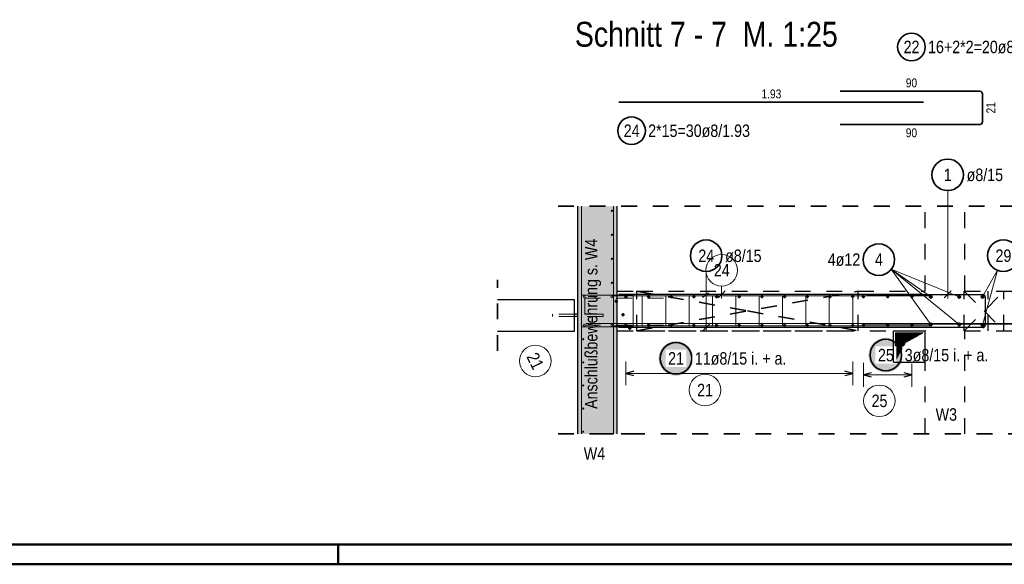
# Model space of a CAD drawing. Header units: millimetres. Extents: x -4.8 to 49, y -12 to 21.
# Tile 26 of 56: x 22.7 to 29, y 0 to 3.4. Entities that reach past the tile are written whole.
import ezdxf

# ---------------------------------------------------------------- set-up
doc = ezdxf.new("R2010")
doc.units = ezdxf.units.MM
doc.linetypes.add('DOT', pattern=[0.25, 0, -0.25])
doc.linetypes.add('HIDDEN', pattern=[0.375, 0.25, -0.125])
doc.layers.add('Achsen', color=7, linetype='Continuous', lineweight=20)
doc.layers.add('nplo Bewehrung', color=7, linetype='Continuous', lineweight=20)
doc.styles.add('Arial Narrow', font='ARIALN.TTF')

msp = doc.modelspace()

# ---------------------------------------------------------------- hatches: boundary and pattern name
at = {"lineweight": 50, "true_color": 0xd7ffd7}
msp.add_hatch(color=254, dxfattribs=at).paths.add_polyline_path([(26.26661, 0.825926), (26.51661, 0.825926), (26.51661, 2.268073), (26.26661, 2.268073)])
at = {"layer": 'Achsen', "lineweight": 25, "true_color": 0xffffff}
for points in [[(28.326938, 1.325), (28.326871, 1.328839), (28.32667, 1.332673), (28.326336, 1.336498), (28.325868, 1.340309), (28.325267, 1.344101), (28.324534, 1.34787), (28.323671, 1.351611), (28.322677, 1.35532), (28.321554, 1.358992), (28.320304, 1.362622), (28.318928, 1.366207), (28.317428, 1.369741), (28.315806, 1.373221), (28.314062, 1.376642), (28.312201, 1.38), (28.310223, 1.383291), (28.308132, 1.386511), (28.30593, 1.389656), (28.303619, 1.392723), (28.301203, 1.395707), (28.298684, 1.398604), (28.296066, 1.401412), (28.293351, 1.404127), (28.290543, 1.406746), (28.287645, 1.409265), (28.284661, 1.411681), (28.281595, 1.413992), (28.278449, 1.416194), (28.275229, 1.418285), (28.271938, 1.420263), (28.26858, 1.422124), (28.265159, 1.423867), (28.261679, 1.42549), (28.258145, 1.42699), (28.25456, 1.428366), (28.25093, 1.429616), (28.247258, 1.430739), (28.24355, 1.431733), (28.239808, 1.432596), (28.236039, 1.433329), (28.232247, 1.433929), (28.228436, 1.434397), (28.224611, 1.434732), (28.220777, 1.434933), (28.216938, 1.435), (28.213099, 1.434933), (28.209265, 1.434732), (28.20544, 1.434397), (28.201629, 1.433929), (28.197837, 1.433329), (28.194068, 1.432596), (28.190327, 1.431733), (28.186618, 1.430739), (28.182946, 1.429616), (28.179316, 1.428366), (28.175731, 1.42699), (28.172197, 1.42549), (28.168717, 1.423867), (28.165296, 1.422124), (28.161938, 1.420263), (28.158647, 1.418285), (28.155427, 1.416194), (28.152282, 1.413992), (28.149215, 1.411681), (28.146232, 1.409265), (28.143334, 1.406746), (28.140526, 1.404127), (28.137811, 1.401412), (28.135192, 1.398604), (28.132673, 1.395707), (28.130257, 1.392723), (28.127946, 1.389656), (28.125744, 1.386511), (28.123653, 1.383291), (28.121675, 1.38), (28.119814, 1.376642), (28.118071, 1.373221), (28.116448, 1.369741), (28.114948, 1.366207), (28.113572, 1.362622), (28.112322, 1.358992), (28.111199, 1.35532), (28.110206, 1.351611), (28.109342, 1.34787), (28.108609, 1.344101), (28.108009, 1.340309), (28.107541, 1.336498), (28.107206, 1.332673), (28.107005, 1.328839), (28.106938, 1.325), (28.107005, 1.321161), (28.107206, 1.317327), (28.107541, 1.313502), (28.108009, 1.309691), (28.108609, 1.305899), (28.109342, 1.30213), (28.110206, 1.298389), (28.111199, 1.29468), (28.112322, 1.291008), (28.113572, 1.287378), (28.114948, 1.283793), (28.116448, 1.280259), (28.118071, 1.276779), (28.119814, 1.273358), (28.121675, 1.27), (28.123653, 1.266709), (28.125744, 1.263489), (28.127946, 1.260344), (28.130257, 1.257277), (28.132673, 1.254293), (28.135192, 1.251396), (28.137811, 1.248588), (28.140526, 1.245873), (28.143334, 1.243254), (28.146232, 1.240735), (28.149215, 1.238319), (28.152282, 1.236008), (28.155427, 1.233806), (28.158647, 1.231715), (28.161938, 1.229737), (28.165296, 1.227876), (28.168717, 1.226133), (28.172197, 1.22451), (28.175731, 1.22301), (28.179316, 1.221634), (28.182946, 1.220384), (28.186618, 1.219261), (28.190327, 1.218267), (28.194068, 1.217404), (28.197837, 1.216671), (28.201629, 1.216071), (28.20544, 1.215603), (28.209265, 1.215268), (28.213099, 1.215067), (28.216938, 1.215), (28.220777, 1.215067), (28.224611, 1.215268), (28.228436, 1.215603), (28.232247, 1.216071), (28.236039, 1.216671), (28.239808, 1.217404), (28.24355, 1.218267), (28.247258, 1.219261), (28.25093, 1.220384), (28.25456, 1.221634), (28.258145, 1.22301), (28.261679, 1.22451), (28.265159, 1.226133), (28.26858, 1.227876), (28.271938, 1.229737), (28.275229, 1.231715), (28.278449, 1.233806), (28.281595, 1.236008), (28.284661, 1.238319), (28.287645, 1.240735), (28.290543, 1.243254), (28.293351, 1.245873), (28.296066, 1.248588), (28.298684, 1.251396), (28.301203, 1.254293), (28.303619, 1.257277), (28.30593, 1.260344), (28.308132, 1.263489), (28.310223, 1.266709), (28.312201, 1.27), (28.314062, 1.273358), (28.315806, 1.276779), (28.317428, 1.280259), (28.318928, 1.283793), (28.320304, 1.287378), (28.321554, 1.291008), (28.322677, 1.29468), (28.323671, 1.298389), (28.324534, 1.30213), (28.325267, 1.305899), (28.325868, 1.309691), (28.326336, 1.313502), (28.32667, 1.317327)], [(26.998054, 1.304112), (26.997987, 1.307951), (26.997786, 1.311785), (26.997452, 1.31561), (26.996984, 1.319421), (26.996383, 1.323213), (26.99565, 1.326982), (26.994787, 1.330723), (26.993793, 1.334432), (26.99267, 1.338103), (26.99142, 1.341734), (26.990044, 1.345318), (26.988544, 1.348853), (26.986921, 1.352332), (26.985178, 1.355753), (26.983317, 1.359112), (26.981339, 1.362403), (26.979248, 1.365623), (26.977046, 1.368768), (26.974735, 1.371834), (26.972319, 1.374818), (26.9698, 1.377716), (26.967182, 1.380524), (26.964467, 1.383239), (26.961659, 1.385858), (26.958761, 1.388376), (26.955777, 1.390793), (26.952711, 1.393103), (26.949565, 1.395306), (26.946345, 1.397397), (26.943054, 1.399374), (26.939696, 1.401236), (26.936275, 1.402979), (26.932795, 1.404602), (26.929261, 1.406102), (26.925676, 1.407478), (26.922046, 1.408728), (26.918374, 1.40985), (26.914666, 1.410844), (26.910924, 1.411708), (26.907155, 1.41244), (26.903363, 1.413041), (26.899552, 1.413509), (26.895727, 1.413844), (26.891893, 1.414045), (26.888054, 1.414112), (26.884215, 1.414045), (26.880381, 1.413844), (26.876556, 1.413509), (26.872745, 1.413041), (26.868953, 1.41244), (26.865184, 1.411708), (26.861443, 1.410844), (26.857734, 1.40985), (26.854062, 1.408728), (26.850432, 1.407478), (26.846847, 1.406102), (26.843313, 1.404602), (26.839833, 1.402979), (26.836412, 1.401236), (26.833054, 1.399374), (26.829763, 1.397397), (26.826543, 1.395306), (26.823398, 1.393103), (26.820331, 1.390793), (26.817348, 1.388376), (26.81445, 1.385858), (26.811642, 1.383239), (26.808927, 1.380524), (26.806308, 1.377716), (26.803789, 1.374818), (26.801373, 1.371834), (26.799062, 1.368768), (26.79686, 1.365623), (26.794769, 1.362403), (26.792791, 1.359112), (26.79093, 1.355753), (26.789187, 1.352332), (26.787564, 1.348853), (26.786064, 1.345318), (26.784688, 1.341734), (26.783438, 1.338103), (26.782315, 1.334432), (26.781322, 1.330723), (26.780458, 1.326982), (26.779725, 1.323213), (26.779125, 1.319421), (26.778657, 1.31561), (26.778322, 1.311785), (26.778121, 1.307951), (26.778054, 1.304112), (26.778121, 1.300273), (26.778322, 1.296438), (26.778657, 1.292613), (26.779125, 1.288803), (26.779725, 1.28501), (26.780458, 1.281241), (26.781322, 1.2775), (26.782315, 1.273791), (26.783438, 1.27012), (26.784688, 1.266489), (26.786064, 1.262905), (26.787564, 1.259371), (26.789187, 1.255891), (26.79093, 1.25247), (26.792791, 1.249112), (26.794769, 1.24582), (26.79686, 1.2426), (26.799062, 1.239455), (26.801373, 1.236389), (26.803789, 1.233405), (26.806308, 1.230507), (26.808927, 1.227699), (26.811642, 1.224984), (26.81445, 1.222366), (26.817348, 1.219847), (26.820331, 1.21743), (26.823398, 1.21512), (26.826543, 1.212917), (26.829763, 1.210826), (26.833054, 1.208849), (26.836412, 1.206987), (26.839833, 1.205244), (26.843313, 1.203622), (26.846847, 1.202121), (26.850432, 1.200745), (26.854062, 1.199495), (26.857734, 1.198373), (26.861443, 1.197379), (26.865184, 1.196515), (26.868953, 1.195783), (26.872745, 1.195182), (26.876556, 1.194714), (26.880381, 1.19438), (26.884215, 1.194179), (26.888054, 1.194112), (26.891893, 1.194179), (26.895727, 1.19438), (26.899552, 1.194714), (26.903363, 1.195182), (26.907155, 1.195783), (26.910924, 1.196515), (26.914666, 1.197379), (26.918374, 1.198373), (26.922046, 1.199495), (26.925676, 1.200745), (26.929261, 1.202121), (26.932795, 1.203622), (26.936275, 1.205244), (26.939696, 1.206987), (26.943054, 1.208849), (26.946345, 1.210826), (26.949565, 1.212917), (26.952711, 1.21512), (26.955777, 1.21743), (26.958761, 1.219847), (26.961659, 1.222366), (26.964467, 1.224984), (26.967182, 1.227699), (26.9698, 1.230507), (26.972319, 1.233405), (26.974735, 1.236389), (26.977046, 1.239455), (26.979248, 1.2426), (26.981339, 1.24582), (26.983317, 1.249112), (26.985178, 1.25247), (26.986921, 1.255891), (26.988544, 1.259371), (26.990044, 1.262905), (26.99142, 1.266489), (26.99267, 1.27012), (26.993793, 1.273791), (26.994787, 1.2775), (26.99565, 1.281241), (26.996383, 1.28501), (26.996984, 1.288803), (26.997452, 1.292613), (26.997786, 1.296438)]]:
    msp.add_hatch(color=7, dxfattribs=at).paths.add_polyline_path(points)
at = {"layer": 'Achsen', "lineweight": 13}
h = msp.add_hatch(dxfattribs=at)
h.set_pattern_fill('Mau', color=6, scale=0.01, angle=45, style=0, pattern_type=2)
h.set_pattern_definition([(45, (0, 0), (-0.00183847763, 0.00183847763), [])])
h.paths.add_polyline_path([(28.27911, 1.291912), (28.34161, 1.404412), (28.45411, 1.466912), (28.27911, 1.466912)])

# ---------------------------------------------------------------- linework, layer by layer
at = {"color": 2, "linetype": 'Continuous', "lineweight": 35}
for p, q in [((28.812784, 2.995945), (27.928784, 2.995945)), ((28.828784, 2.801945), (28.828784, 2.979945)), ((28.45661, 2.926116), (26.52661, 2.926116)), ((27.928784, 2.785945), (28.812784, 2.785945))]:
    msp.add_line(p, q, dxfattribs=at)
at = {"color": 5, "linetype": 'Continuous', "lineweight": 18}
msp.add_line((28.608876, 2.366619), (28.608908, 1.684412), dxfattribs=at)
at = {"color": 2, "linetype": 'HIDDEN', "lineweight": 35, "ltscale": 0.25}
for p, q in [((26.14161, 2.268073), (34.286397, 2.268073)), ((25.757237, 1.351964), (25.757237, 1.801964)), ((26.14161, 0.825926), (26.64161, 0.825926)), ((26.39161, 0.825926), (37.153408, 0.825926))]:
    msp.add_line(p, q, dxfattribs=at)
at = {"color": 3, "linetype": 'Continuous', "lineweight": 25}
for p, q in [((26.26661, 0.825926), (26.26661, 2.268073)), ((26.51661, 0.825926), (26.51661, 2.268073)), ((28.09661, 1.709388), (28.830609, 1.709423)), ((28.586811, 1.687314), (28.631003, 1.73151)), ((28.84661, 1.693423), (28.84661, 1.515423)), ((25.757237, 1.676964), (26.24661, 1.676964)), ((26.24661, 1.476964), (26.24661, 1.676964)), ((28.830611, 1.499423), (28.09661, 1.499388)), ((25.757237, 1.476964), (26.24661, 1.476964)), ((28.26661, 1.479413), (28.46661, 1.479413))]:
    msp.add_line(p, q, dxfattribs=at)
at = {"color": 3, "linetype": 'HIDDEN', "lineweight": 25, "ltscale": 0.25}
for p, q in [((28.46661, 1.729413), (28.46661, 2.268073)), ((28.71661, 1.729413), (28.71661, 2.268073)), ((26.51661, 1.729413), (26.641061, 1.729413)), ((26.641061, 1.729413), (28.041061, 1.729413)), ((26.641061, 1.47956), (26.641061, 1.729413)), ((28.041061, 1.729413), (28.46661, 1.729413)), ((28.041061, 1.47956), (28.041061, 1.729413)), ((28.71414, 1.729413), (28.71661, 1.729413)), ((28.71414, 1.479413), (28.71414, 1.729413)), ((28.71661, 1.729413), (29.204145, 1.729413)), ((28.864263, 1.479413), (28.864263, 1.729413)), ((28.96414, 1.479413), (28.96414, 1.729413)), ((26.51661, 1.479413), (28.26661, 1.479413)), ((26.641061, 1.47956), (28.041061, 1.47956)), ((28.71414, 1.479413), (28.71661, 1.479413)), ((28.71661, 1.479413), (35.54385, 1.479413))]:
    msp.add_line(p, q, dxfattribs=at)
at = {"color": 6, "linetype": 'HIDDEN', "lineweight": 13, "ltscale": 0.25}
for p, q in [((26.106613, 1.58436), (26.106613, 1.584969)), ((26.24661, 1.584969), (26.106613, 1.584969)), ((26.106613, 1.582626), (26.106613, 1.58436)), ((26.106613, 1.58003), (26.106613, 1.582626)), ((26.106613, 1.576969), (26.106613, 1.58003)), ((26.106613, 1.573908), (26.106613, 1.576969)), ((26.106613, 1.571312), (26.106613, 1.573908)), ((26.106613, 1.569578), (26.106613, 1.571312)), ((26.106613, 1.568969), (26.106613, 1.569578)), ((26.24661, 1.568969), (26.106613, 1.568969)), ((26.426613, 1.584969), (26.26661, 1.584969)), ((26.426613, 1.568969), (26.26661, 1.568969)), ((26.426613, 1.58436), (26.426613, 1.584969)), ((26.426613, 1.582626), (26.426613, 1.58436)), ((26.426613, 1.58003), (26.426613, 1.582626)), ((26.426613, 1.576969), (26.426613, 1.58003)), ((26.426613, 1.573908), (26.426613, 1.576969)), ((26.426613, 1.571312), (26.426613, 1.573908)), ((26.426613, 1.569578), (26.426613, 1.571312)), ((26.426613, 1.568969), (26.426613, 1.569578))]:
    msp.add_line(p, q, dxfattribs=at)
at = {"color": 4, "linetype": 'Continuous', "lineweight": 50}
for p, q in [((0.5, 0.125), (43.625, 0.125)), ((0, 0), (43.75, 0))]:
    msp.add_line(p, q, dxfattribs=at)
at = {"color": 4, "linetype": 'Continuous', "lineweight": 50, "ltscale": 4}
msp.add_line((24.75, 0), (24.75, 0.125), dxfattribs=at)
at = {"color": 2, "linetype": 'Continuous', "lineweight": 35}
for centre, radius in [((28.379334, 3.276543), 0.0875), ((26.607172, 2.745896), 0.0875), ((28.608871, 2.466619), 0.1)]:
    msp.add_circle(centre, radius, dxfattribs=at)
for centre, start, end in [((28.812784, 2.979945), 0, 90), ((28.812784, 2.801945), 270, 0)]:
    msp.add_arc(centre, 0.016, start, end, dxfattribs=at)
at = {"color": 3, "linetype": 'Continuous', "lineweight": 25}
for centre, start, end in [((28.83061, 1.693423), 0, 90.002712), ((28.83061, 1.515423), 270.002712, 0)]:
    msp.add_arc(centre, 0.016, start, end, dxfattribs=at)
at = {"layer": 'Achsen', "color": 5, "linetype": 'Continuous', "lineweight": 18}
for p, q in [((27.079279, 1.854095), (27.079279, 1.47456)), ((28.50161, 1.519412), (28.251866, 1.868842)), ((28.501708, 1.69449), (28.251866, 1.868842)), ((28.681708, 1.69449), (28.251866, 1.868842)), ((28.681708, 1.51949), (28.251866, 1.868842)), ((28.829263, 1.694413), (28.924075, 1.861929)), ((28.829263, 1.514413), (28.924075, 1.861929)), ((26.571162, 1.283973), (26.571162, 1.133973)), ((28.007061, 1.133973), (28.007061, 1.283973)), ((28.075061, 1.275), (28.075061, 1.125)), ((28.38261, 1.125), (28.38261, 1.275)), ((26.571162, 1.208973), (28.007061, 1.208973)), ((28.075061, 1.2), (28.38261, 1.2))]:
    msp.add_line(p, q, dxfattribs=at)
at = {"layer": 'Achsen', "color": 9, "linetype": 'Continuous', "lineweight": 0}
for p, q in [((27.177281, 1.762218), (27.177281, 1.684413)), ((27.155184, 1.687316), (27.199378, 1.73151))]:
    msp.add_line(p, q, dxfattribs=at)
at = {"layer": 'Achsen', "color": 10, "linetype": 'HIDDEN', "ltscale": 0.25}
for p, q in [((26.310155, 1.684843), (26.310155, 1.515041)), ((26.310155, 1.684843), (26.479957, 1.684843)), ((26.310155, 1.684843), (26.909314, 1.684843)), ((26.310155, 1.515041), (26.906888, 1.515041))]:
    msp.add_line(p, q, dxfattribs=at)
at = {"layer": 'Achsen', "color": 3, "linetype": 'Continuous', "lineweight": 25}
for p, q in [((28.45661, 1.709413), (26.52661, 1.709413)), ((27.055112, 1.6929), (27.094418, 1.720112)), ((26.26661, 1.584969), (26.24661, 1.584969)), ((26.26661, 1.568969), (26.24661, 1.568969)), ((28.45661, 1.49956), (26.52661, 1.49956)), ((27.057182, 1.477463), (27.101376, 1.521658)), ((26.621162, 1.22237), (26.571162, 1.208973)), ((26.571162, 1.208973), (26.621162, 1.195576)), ((28.007061, 1.208973), (27.957061, 1.22237)), ((27.957061, 1.195576), (28.007061, 1.208973)), ((28.125061, 1.213397), (28.075061, 1.2)), ((28.075061, 1.2), (28.125061, 1.186603)), ((28.38261, 1.2), (28.33261, 1.213397)), ((28.33261, 1.186603), (28.38261, 1.2))]:
    msp.add_line(p, q, dxfattribs=at)
at = {"layer": 'Achsen', "color": 2, "linetype": 'DOT', "lineweight": 35, "ltscale": 0.25}
for p, q in [((26.641061, 1.47956), (28.041061, 1.729511)), ((26.641061, 1.729511), (27.341061, 1.604536)), ((28.71414, 1.479461), (28.96414, 1.729412)), ((28.71414, 1.729412), (28.83914, 1.604437)), ((27.341061, 1.604536), (28.041061, 1.47956)), ((28.83914, 1.604437), (28.96414, 1.479461))]:
    msp.add_line(p, q, dxfattribs=at)
at = {"layer": 'Achsen', "color": 6, "linetype": 'Continuous', "lineweight": 13}
for p, q in [((28.27911, 1.291912), (28.27911, 1.466912)), ((28.27911, 1.466912), (28.45411, 1.466912)), ((28.34161, 1.404412), (28.45411, 1.466912)), ((28.27911, 1.291912), (28.34161, 1.404412))]:
    msp.add_line(p, q, dxfattribs=at)
at = {"layer": 'Achsen', "color": 2, "linetype": 'Continuous', "lineweight": 35}
for centre in [(27.079279, 1.954095), (28.172686, 1.92992), (28.961161, 1.954797), (26.888054, 1.304112), (28.216938, 1.325)]:
    msp.add_circle(centre, 0.1, dxfattribs=at)
at = {"layer": 'Achsen', "color": 9, "linetype": 'Continuous', "lineweight": 0}
for centre, radius in [((27.177281, 1.862218), 0.1), ((26.517161, 1.729413), 0.00111), ((26.51661, 1.47956), 0.00111), ((26.517161, 1.47956), 0.00111), ((28.46661, 1.47956), 0.00111), ((25.997001, 1.287944), 0.1), ((27.071711, 1.10349), 0.1), ((28.176609, 1.035381), 0.1)]:
    msp.add_circle(centre, radius, dxfattribs=at)
at = {"layer": 'Achsen', "color": 4, "linetype": 'Continuous', "lineweight": 50}
for centre, radius in [((26.571162, 1.695413), 0.004), ((26.571162, 1.695413), 0.004), ((26.571162, 1.695413), 0.0036), ((26.571162, 1.695413), 0.0028), ((26.571162, 1.695413), 0.002), ((26.571162, 1.695413), 0.0012), ((26.571162, 1.695413), 0.0004), ((26.714752, 1.695413), 0.004), ((26.714752, 1.695413), 0.004), ((26.714752, 1.695413), 0.0036), ((26.714752, 1.695413), 0.0028), ((26.714752, 1.695413), 0.002), ((26.714752, 1.695413), 0.0012), ((26.714752, 1.695413), 0.0004), ((26.858342, 1.695413), 0.004), ((26.858342, 1.695413), 0.004), ((26.858342, 1.695413), 0.0036), ((26.858342, 1.695413), 0.0028), ((26.858342, 1.695413), 0.002), ((26.858342, 1.695413), 0.0012), ((26.858342, 1.695413), 0.0004), ((27.001932, 1.695413), 0.004), ((27.001932, 1.695413), 0.004), ((27.001932, 1.695413), 0.0036), ((27.001932, 1.695413), 0.0028), ((27.001932, 1.695413), 0.002), ((27.001932, 1.695413), 0.0012), ((27.001932, 1.695413), 0.0004), ((27.145522, 1.695413), 0.004), ((27.145522, 1.695413), 0.004), ((27.145522, 1.695413), 0.0036), ((27.145522, 1.695413), 0.0028), ((27.145522, 1.695413), 0.002), ((27.145522, 1.695413), 0.0012), ((27.145522, 1.695413), 0.0004), ((27.289112, 1.695413), 0.004), ((27.289112, 1.695413), 0.004), ((27.289112, 1.695413), 0.0036), ((27.289112, 1.695413), 0.0028), ((27.289112, 1.695413), 0.002), ((27.289112, 1.695413), 0.0012), ((27.289112, 1.695413), 0.0004), ((27.432701, 1.695413), 0.004), ((27.432701, 1.695413), 0.004), ((27.432701, 1.695413), 0.0036), ((27.432701, 1.695413), 0.0028), ((27.432701, 1.695413), 0.002), ((27.432701, 1.695413), 0.0012), ((27.432701, 1.695413), 0.0004), ((27.576291, 1.695413), 0.004), ((27.576291, 1.695413), 0.004), ((27.576291, 1.695413), 0.0036), ((27.576291, 1.695413), 0.0028), ((27.576291, 1.695413), 0.002), ((27.576291, 1.695413), 0.0012), ((27.576291, 1.695413), 0.0004), ((27.719881, 1.695413), 0.004), ((27.719881, 1.695413), 0.004), ((27.719881, 1.695413), 0.0036), ((27.719881, 1.695413), 0.0028), ((27.719881, 1.695413), 0.002), ((27.719881, 1.695413), 0.0012), ((27.719881, 1.695413), 0.0004), ((27.863471, 1.695413), 0.004), ((27.863471, 1.695413), 0.004), ((27.863471, 1.695413), 0.0036), ((27.863471, 1.695413), 0.0028), ((27.863471, 1.695413), 0.002), ((27.863471, 1.695413), 0.0012), ((27.863471, 1.695413), 0.0004), ((28.007061, 1.695413), 0.004), ((28.007061, 1.695413), 0.004), ((28.007061, 1.695413), 0.0036), ((28.007061, 1.695413), 0.0028), ((28.007061, 1.695413), 0.002), ((28.007061, 1.695413), 0.0012), ((28.007061, 1.695413), 0.0004), ((28.075061, 1.695413), 0.004), ((28.075061, 1.695413), 0.004), ((28.075061, 1.695413), 0.0036), ((28.075061, 1.695413), 0.0028), ((28.075061, 1.695413), 0.002), ((28.075061, 1.695413), 0.0012), ((28.075061, 1.695413), 0.0004), ((28.228835, 1.695413), 0.004), ((28.228835, 1.695413), 0.004), ((28.228835, 1.695413), 0.0036), ((28.228835, 1.695413), 0.0028), ((28.228835, 1.695413), 0.002), ((28.228835, 1.695413), 0.0012), ((28.228835, 1.695413), 0.0004), ((28.38261, 1.695413), 0.004), ((28.38261, 1.695413), 0.004), ((28.38261, 1.695413), 0.0036), ((28.38261, 1.695413), 0.0028), ((28.38261, 1.695413), 0.002), ((28.38261, 1.695413), 0.0012), ((28.38261, 1.695413), 0.0004), ((28.501708, 1.69449), 0.006), ((28.501708, 1.69449), 0.006), ((28.501708, 1.69449), 0.0054), ((28.501708, 1.69449), 0.0042), ((28.501708, 1.69449), 0.003), ((28.501708, 1.69449), 0.0018), ((28.501708, 1.69449), 0.0006), ((28.681708, 1.69449), 0.006), ((28.681708, 1.69449), 0.006), ((28.681708, 1.69449), 0.0054), ((28.681708, 1.69449), 0.0042), ((28.681708, 1.69449), 0.003), ((28.681708, 1.69449), 0.0018), ((28.681708, 1.69449), 0.0006), ((28.829263, 1.694413), 0.006), ((28.829263, 1.694413), 0.006), ((28.829263, 1.694413), 0.0054), ((28.829263, 1.694413), 0.0042), ((28.829263, 1.694413), 0.003), ((28.829263, 1.694413), 0.0018), ((28.829263, 1.694413), 0.0006), ((26.510252, 1.665918), 0.004), ((26.510252, 1.665918), 0.004), ((26.510252, 1.665918), 0.0036), ((26.510252, 1.665918), 0.0028), ((26.510252, 1.665918), 0.002), ((26.510252, 1.665918), 0.0012), ((26.510252, 1.665918), 0.0004), ((26.55286, 1.580376), 0.004), ((26.55286, 1.580376), 0.004), ((26.55286, 1.580376), 0.0036), ((26.55286, 1.580376), 0.0028), ((26.55286, 1.580376), 0.002), ((26.55286, 1.580376), 0.0012), ((26.55286, 1.580376), 0.0004), ((26.571162, 1.51356), 0.004), ((26.571162, 1.51356), 0.004), ((26.571162, 1.51356), 0.0036), ((26.571162, 1.51356), 0.0028), ((26.571162, 1.51356), 0.002), ((26.571162, 1.51356), 0.0012), ((26.571162, 1.51356), 0.0004), ((26.595468, 1.494835), 0.004), ((26.595468, 1.494835), 0.004), ((26.595468, 1.494835), 0.0036), ((26.595468, 1.494835), 0.0028), ((26.595468, 1.494835), 0.002), ((26.714752, 1.51356), 0.004), ((26.714752, 1.51356), 0.004), ((26.714752, 1.51356), 0.0036), ((26.714752, 1.51356), 0.0028), ((26.714752, 1.51356), 0.002), ((26.714752, 1.51356), 0.0012), ((26.714752, 1.51356), 0.0004), ((26.858342, 1.51356), 0.004), ((26.858342, 1.51356), 0.004), ((26.858342, 1.51356), 0.0036), ((26.858342, 1.51356), 0.0028), ((26.858342, 1.51356), 0.002), ((26.858342, 1.51356), 0.0012), ((26.858342, 1.51356), 0.0004), ((27.001932, 1.51356), 0.004), ((27.001932, 1.51356), 0.004), ((27.001932, 1.51356), 0.0036), ((27.001932, 1.51356), 0.0028), ((27.001932, 1.51356), 0.002), ((27.001932, 1.51356), 0.0012), ((27.001932, 1.51356), 0.0004), ((27.145522, 1.51356), 0.004), ((27.145522, 1.51356), 0.004), ((27.145522, 1.51356), 0.0036), ((27.145522, 1.51356), 0.0028), ((27.145522, 1.51356), 0.002), ((27.145522, 1.51356), 0.0012), ((27.145522, 1.51356), 0.0004), ((27.289112, 1.51356), 0.004), ((27.289112, 1.51356), 0.004), ((27.289112, 1.51356), 0.0036), ((27.289112, 1.51356), 0.0028), ((27.289112, 1.51356), 0.002), ((27.289112, 1.51356), 0.0012), ((27.289112, 1.51356), 0.0004), ((27.432701, 1.51356), 0.004), ((27.432701, 1.51356), 0.004), ((27.432701, 1.51356), 0.0036), ((27.432701, 1.51356), 0.0028), ((27.432701, 1.51356), 0.002), ((27.432701, 1.51356), 0.0012), ((27.432701, 1.51356), 0.0004), ((27.576291, 1.51356), 0.004), ((27.576291, 1.51356), 0.004), ((27.576291, 1.51356), 0.0036), ((27.576291, 1.51356), 0.0028), ((27.576291, 1.51356), 0.002), ((27.576291, 1.51356), 0.0012), ((27.576291, 1.51356), 0.0004), ((27.719881, 1.51356), 0.004), ((27.719881, 1.51356), 0.004), ((27.719881, 1.51356), 0.0036), ((27.719881, 1.51356), 0.0028), ((27.719881, 1.51356), 0.002), ((27.719881, 1.51356), 0.0012), ((27.719881, 1.51356), 0.0004), ((27.863471, 1.51356), 0.004), ((27.863471, 1.51356), 0.004), ((27.863471, 1.51356), 0.0036), ((27.863471, 1.51356), 0.0028), ((27.863471, 1.51356), 0.002), ((27.863471, 1.51356), 0.0012), ((27.863471, 1.51356), 0.0004), ((28.007061, 1.51356), 0.004), ((28.007061, 1.51356), 0.004), ((28.007061, 1.51356), 0.0036), ((28.007061, 1.51356), 0.0028), ((28.007061, 1.51356), 0.002), ((28.007061, 1.51356), 0.0012), ((28.007061, 1.51356), 0.0004), ((28.075061, 1.51356), 0.004), ((28.075061, 1.51356), 0.004), ((28.075061, 1.51356), 0.0036), ((28.075061, 1.51356), 0.0028), ((28.075061, 1.51356), 0.002), ((28.075061, 1.51356), 0.0012), ((28.075061, 1.51356), 0.0004), ((28.228835, 1.51356), 0.004), ((28.228835, 1.51356), 0.004), ((28.228835, 1.51356), 0.0036), ((28.228835, 1.51356), 0.0028), ((28.228835, 1.51356), 0.002), ((28.228835, 1.51356), 0.0012), ((28.228835, 1.51356), 0.0004), ((28.38261, 1.51356), 0.004), ((28.38261, 1.51356), 0.004), ((28.38261, 1.51356), 0.0036), ((28.38261, 1.51356), 0.0028), ((28.38261, 1.51356), 0.002), ((28.38261, 1.51356), 0.0012), ((28.38261, 1.51356), 0.0004), ((28.50161, 1.519412), 0.006), ((28.50161, 1.519412), 0.006), ((28.50161, 1.519412), 0.0054), ((28.50161, 1.519412), 0.0042), ((28.50161, 1.519412), 0.003), ((28.50161, 1.519412), 0.0018), ((28.50161, 1.519412), 0.0006), ((28.681708, 1.51949), 0.006), ((28.681708, 1.51949), 0.006), ((28.681708, 1.51949), 0.0054), ((28.681708, 1.51949), 0.0042), ((28.681708, 1.51949), 0.003), ((28.681708, 1.51949), 0.0018), ((28.681708, 1.51949), 0.0006), ((28.829263, 1.514413), 0.006), ((28.829263, 1.514413), 0.006), ((28.829263, 1.514413), 0.0054), ((28.829263, 1.514413), 0.0042), ((28.829263, 1.514413), 0.003), ((28.829263, 1.514413), 0.0018), ((28.829263, 1.514413), 0.0006), ((26.595468, 1.494835), 0.0012), ((26.595468, 1.494835), 0.0004)]:
    msp.add_circle(centre, radius, dxfattribs=at)
at = {"layer": 'nplo Bewehrung', "color": 9, "linetype": 'Continuous', "lineweight": 0}
for p, q in [((26.29061, 0.825926), (26.29061, 2.268073)), ((26.49261, 0.825926), (26.49261, 2.268073)), ((26.617061, 1.705413), (26.29061, 1.705413)), ((26.29061, 1.705413), (26.29061, 1.50356)), ((26.496808, 1.699413), (28.496808, 1.699413)), ((26.617061, 1.50356), (26.617061, 1.705413)), ((26.675062, 1.509453), (26.675062, 1.699511)), ((26.823062, 1.509453), (26.823062, 1.699511)), ((26.971062, 1.509453), (26.971062, 1.699511)), ((27.119062, 1.509453), (27.119062, 1.699511)), ((27.267062, 1.509453), (27.267062, 1.699511)), ((27.415061, 1.509453), (27.415061, 1.699511)), ((27.563061, 1.509453), (27.563061, 1.699511)), ((27.711061, 1.509453), (27.711061, 1.699511)), ((27.859061, 1.509453), (27.859061, 1.699511)), ((28.007061, 1.509453), (28.007061, 1.699511)), ((26.29061, 1.60956), (26.29061, 1.50356)), ((26.29061, 1.50356), (26.617061, 1.50356)), ((26.29061, 1.50356), (26.39661, 1.50356)), ((26.31661, 1.525078), (32.31661, 1.525078)), ((26.496808, 1.509413), (28.496808, 1.509413)), ((28.071061, 1.521078), (35.49385, 1.521078)), ((28.357268, 1.521078), (35.780057, 1.521078)), ((28.374263, 1.523078), (30.374263, 1.523078))]:
    msp.add_line(p, q, dxfattribs=at)
for centre, radius in [((26.482681, 2.239088), 0.004), ((26.482681, 2.239088), 0.004), ((26.482683, 2.087197), 0.004), ((26.482683, 2.087197), 0.004), ((26.482685, 1.935306), 0.004), ((26.482685, 1.935306), 0.004), ((26.482688, 1.783415), 0.004), ((26.482688, 1.783415), 0.004), ((26.30661, 1.694511), 0.006), ((26.30661, 1.694511), 0.006), ((26.481689, 1.694413), 0.006), ((26.481689, 1.694413), 0.006), ((26.306689, 1.514413), 0.006), ((26.306689, 1.514413), 0.006), ((26.481689, 1.514413), 0.006), ((26.481689, 1.514413), 0.006), ((26.30061, 1.425411), 0.004), ((26.30061, 1.425411), 0.004), ((26.30061, 1.279066), 0.004), ((26.30061, 1.279066), 0.004), ((26.30061, 1.132721), 0.004), ((26.30061, 1.132721), 0.004), ((26.30061, 0.986376), 0.004), ((26.30061, 0.986376), 0.004), ((26.30061, 0.840031), 0.004), ((26.30061, 0.840031), 0.004)]:
    msp.add_circle(centre, radius, dxfattribs=at)

# ---------------------------------------------------------------- texts
at = {"color": 1, "lineweight": 70, "style": 'Arial Narrow'}
msp.add_text('Schnitt 7 - 7  M. 1:25', height=0.1575, dxfattribs=at).set_placement((26.247917, 3.278213))
at = {"color": 2, "lineweight": 35, "char_height": 0.07875, "attachment_point": 1, "line_spacing_factor": 0.9, "style": 'Arial Narrow'}
for s, insert in [('22', (28.329722, 3.315918)), ('16+2*2=20ø8/2.01', (28.484334, 3.315918)), ('24', (26.557559, 2.785271)), ('2*15=30ø8/1.93', (26.712172, 2.785271)), ('1', (28.584065, 2.505994)), ('ø8/15', (28.728871, 2.505994))]:
    msp.add_mtext(s, dxfattribs=dict(at, insert=insert))
at = {"color": 3, "lineweight": 25, "char_height": 0.05625, "attachment_point": 1, "line_spacing_factor": 0.9, "style": 'Arial Narrow'}
for s, insert in [('90', (28.343347, 3.077195)), ('1.93', (27.429735, 3.007366)), ('90', (28.343347, 2.760945))]:
    msp.add_mtext(s, dxfattribs=dict(at, insert=insert))
at = {"color": 3, "lineweight": 25, "insert": (28.853784, 2.855507), "char_height": 0.05625, "attachment_point": 1, "rotation": 90, "line_spacing_factor": 0.9, "style": 'Arial Narrow'}
msp.add_mtext('21', dxfattribs=at)
at = {"layer": 'Achsen', "color": 2, "lineweight": 35, "style": 'Arial Narrow'}
msp.add_text('Anschlußbewehrung s. W4', height=0.07875, rotation=90, dxfattribs=at).set_placement((26.390574, 0.98415))
for s, p in [('W3', (28.532598, 0.909552)), ('W4', (26.304443, 0.661823))]:
    msp.add_text(s, height=0.07875, dxfattribs=at).set_placement(p)
at = {"layer": 'Achsen', "color": 2, "lineweight": 35, "char_height": 0.07875, "attachment_point": 1, "line_spacing_factor": 0.9, "style": 'Arial Narrow'}
for s, insert in [('ø8/15', (27.199279, 1.99347)), ('29', (28.911549, 1.994172)), ('24', (27.029666, 1.99347)), ('4ø12', (27.849511, 1.969295)), ('4', (28.147879, 1.969295))]:
    msp.add_mtext(s, dxfattribs=dict(at, insert=insert))
at = {"layer": 'Achsen', "color": 9, "lineweight": 0, "char_height": 0.07875, "attachment_point": 1, "line_spacing_factor": 0.9, "style": 'Arial Narrow'}
for s, insert in [('24', (27.127669, 1.901593)), ('21', (27.022099, 1.142865)), ('25', (28.126997, 1.074756))]:
    msp.add_mtext(s, dxfattribs=dict(at, insert=insert))
at = {"layer": 'Achsen', "color": 9, "lineweight": 0, "insert": (26.010126, 1.349908), "char_height": 0.07875, "attachment_point": 1, "rotation": 296.4778653, "line_spacing_factor": 0.9, "style": 'Arial Narrow'}
msp.add_mtext('21', dxfattribs=at)

# ---------------------------------------------------------------- next in the draw order: texts
at = {"layer": 'Achsen', "color": 2, "lineweight": 35, "char_height": 0.07875, "attachment_point": 1, "line_spacing_factor": 0.9, "style": 'Arial Narrow', "bg_fill": 3, "box_fill_scale": 1.2, "bg_fill_color": 256, "bg_fill_true_color": 13158600, "bg_fill_transparency": 0}
for s, insert in [('21', (26.838442, 1.343487)), ('11ø8/15 i. + a.', (27.008054, 1.343487)), ('25', (28.167326, 1.364375)), ('3ø8/15 i. + a.', (28.336938, 1.364375))]:
    msp.add_mtext(s, dxfattribs=dict(at, insert=insert))

# ---------------------------------------------------------------- next in the draw order: linework, layer by layer
at = {"color": 3, "linetype": 'Continuous', "lineweight": 25}
for p, q in [((28.26661, 1.279412), (28.26661, 1.479412)), ((28.46661, 1.279412), (28.46661, 1.479412)), ((28.26661, 1.279412), (28.46661, 1.279412))]:
    msp.add_line(p, q, dxfattribs=at)
at = {"color": 3, "linetype": 'HIDDEN', "lineweight": 25, "ltscale": 0.25}
for p, q in [((28.71661, 0.825926), (28.71661, 1.479412)), ((28.46661, 0.825926), (28.46661, 1.279412))]:
    msp.add_line(p, q, dxfattribs=at)

doc.saveas('drawing.dxf')
